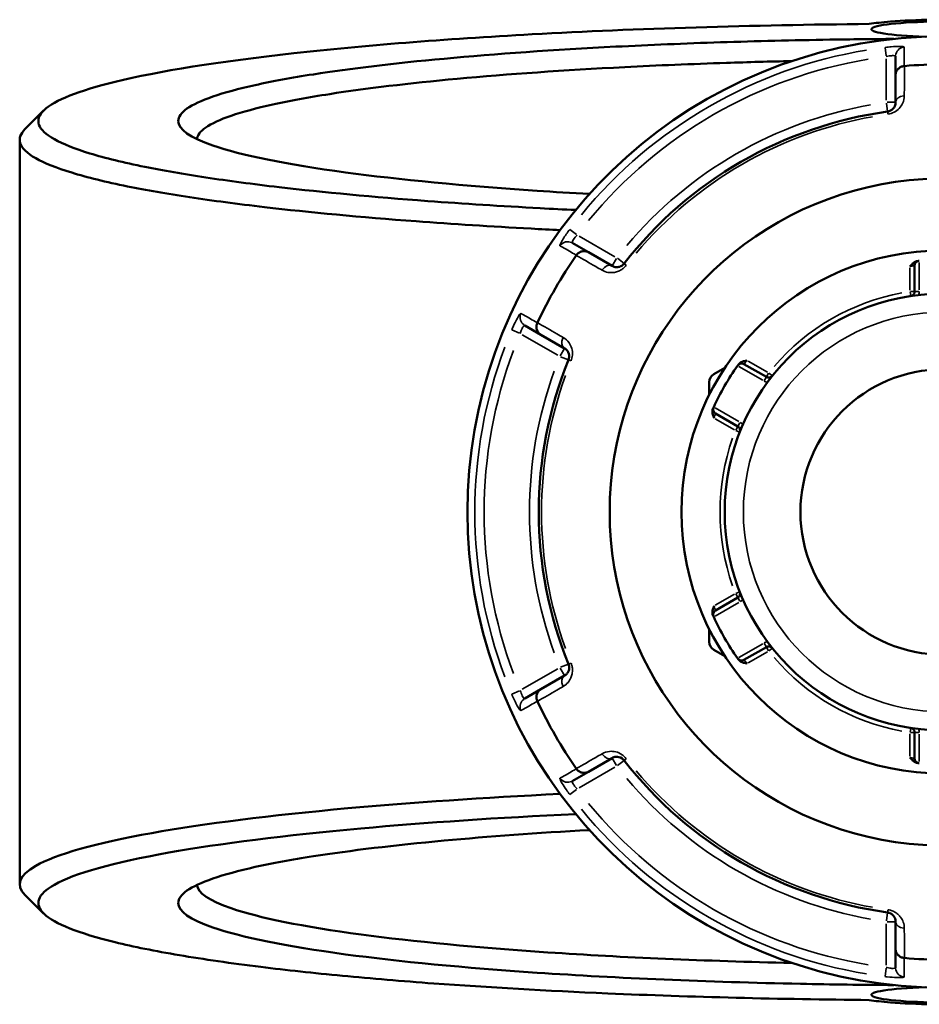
# Model space of a CAD drawing. Header units: millimetres. Extents: x 0 to 904, y 0 to 949.
# Tile 6 of 10: x 316 to 412, y 704 to 810. Entities that reach past the tile are written whole.
import ezdxf

# ---------------------------------------------------------------- set-up
doc = ezdxf.new("R2010")
doc.units = ezdxf.units.MM
doc.layers.add('Visible (ANSI)', color=7, linetype='Continuous', lineweight=50)
doc.layers.add('Visible Narrow (ANSI)', color=7, linetype='Continuous', lineweight=35)

msp = doc.modelspace()

# ---------------------------------------------------------------- linework, layer by layer
at = {"layer": 'Visible (ANSI)'}
for p, q in [((409.481, 805.798), (409.481, 803.792)), ((409.481, 803.792), (409.481, 800.865)), ((315.581, 796.845), (315.581, 717.027)), ((376.553, 784.781), (374.816, 785.784)), ((379.088, 783.317), (376.553, 784.781)), ((411.521, 783.363), (411.521, 780.59)), ((369.716, 776.951), (371.453, 775.947)), ((371.453, 775.947), (373.988, 774.484)), ((395.627, 771.413), (393.226, 772.8)), ((391.171, 772.389), (389.994, 771.709)), ((389.494, 770.843), (389.494, 769.484)), ((390.166, 767.499), (392.567, 766.113)), ((392.567, 747.76), (390.166, 746.373)), ((389.494, 744.389), (389.494, 743.03)), ((393.226, 741.073), (395.627, 742.46)), ((389.994, 742.164), (391.171, 741.484)), ((373.988, 739.389), (371.453, 737.925)), ((371.453, 737.925), (369.716, 736.922)), ((411.521, 733.283), (411.521, 730.51)), ((376.553, 729.092), (379.088, 730.555)), ((374.816, 728.089), (376.553, 729.092)), ((409.481, 713.008), (409.481, 710.081)), ((409.481, 710.081), (409.481, 708.074))]:
    msp.add_line(p, q, dxfattribs=at)
for radius in [28.05, 23.42, 15.3]:
    msp.add_circle((414.581, 756.936), radius, dxfattribs=at)
for centre, radius, start, end in [((414.581, 756.936), 51, 25.03519, 334.96481), ((414.581, 756.936), 47.999, 85.02648, 94.97352), ((414.581, 756.936), 43.35, 97.90565, 142.09435), ((414.581, 756.936), 35.749, 30.76616, 329.23384), ((414.581, 756.936), 47.999, 145.02648, 154.97352), ((412.021, 783.363), 0.5, 95.53316, 180), ((411.021, 780.59), 0.5, 278.5591, 0), ((414.581, 756.936), 43.35, 157.90565, 202.09435), ((392.976, 772.367), 0.5, 60, 144.46684), ((414.581, 756.936), 27.05, 144.56943, 155.43057), ((390.494, 770.843), 1, 120, 180), ((395.877, 771.846), 0.5, 240, 321.4409), ((390.416, 767.932), 0.5, 155.53316, 240), ((392.317, 765.68), 0.5, 338.5591, 60), ((392.317, 748.193), 0.5, 300, 21.4409), ((390.416, 745.94), 0.5, 120, 204.46684), ((414.581, 756.936), 27.05, 204.56943, 215.43057), ((390.494, 743.03), 1, 180, 240), ((395.877, 742.027), 0.5, 38.5591, 120), ((392.976, 741.506), 0.5, 215.53316, 300), ((414.581, 756.936), 47.999, 205.02648, 214.97352), ((411.021, 733.283), 0.5, 0, 81.4409), ((414.581, 756.936), 43.35, 217.90565, 262.09435), ((412.021, 730.51), 0.5, 180, 264.46684), ((414.581, 756.936), 47.999, 265.02648, 274.97352)]:
    msp.add_arc(centre, radius, start, end, dxfattribs=at)
for centre, major_axis in [((414.581, 808.701), (-7.68, 0)), ((414.581, 705.172), (7.68, 0))]:
    msp.add_ellipse(centre, major_axis=major_axis, ratio=0.1076088, start_param=1.8222141, end_param=7.6025639, dxfattribs=at)
for points, knots in [([(375.18, 789.318), (373.904, 789.379), (372.639, 789.443), (367.201, 789.734), (363.164, 789.991), (353.528, 790.71), (348.175, 791.21), (340.573, 792.094), (337.952, 792.441), (333.145, 793.168), (330.958, 793.548), (326.709, 794.405), (324.738, 794.887), (321.49, 795.877), (320.214, 796.385), (318.386, 797.416), (317.834, 797.939), (317.467, 798.989), (317.651, 799.515), (318.202, 800.036), (319.304, 801.079), (321.88, 802.104), (330.446, 804.197), (336.968, 805.24), (352.38, 806.949), (361.052, 807.638), (381.751, 808.773), (394.099, 809.151), (406.655, 809.261)], [0.4183327, 0.4183327, 0.4183327, 0.4183327, 0.4615453, 0.4615453, 0.6062071, 0.6062071, 0.8241766, 0.8241766, 0.952394, 0.952394, 1.0806113, 1.0806113, 1.2314553, 1.2314553, 1.3822992, 1.3822992, 1.5331432, 1.5331432, 1.6839871, 1.6839871, 1.6839871, 1.985675, 1.985675, 2.3411623, 2.3411623, 2.6700963, 2.6700963, 3.05978, 3.05978, 3.05978, 3.05978]), ([(406.655, 809.261), (407.263, 809.361), (408.034, 809.449), (410.249, 809.627), (411.839, 809.695), (414.901, 809.733), (416.358, 809.716), (419.144, 809.611), (420.456, 809.519), (422.148, 809.325), (422.694, 809.239), (423.109, 809.147), (423.525, 809.055), (423.811, 808.956), (424.183, 808.692), (424.041, 808.524), (423.038, 808.21), (422.162, 808.065), (420.307, 807.88), (419.492, 807.821), (418.613, 807.777)], [-4.132247, -4.132247, -4.132247, -4.132247, -3.7820353, -3.7820353, -3.2580491, -3.2580491, -2.8051069, -2.8051069, -2.3233879, -2.3233879, -2.0223135, -2.0223135, -2.0223135, -1.7212392, -1.7212392, -1.2395202, -1.2395202, -0.7472553, -0.7472553, -0.4398674, -0.4398674, -0.4398674, -0.4398674]), ([(409.291, 807.661), (406.997, 807.645), (404.709, 807.619), (398.469, 807.518), (394.546, 807.423), (386.872, 807.172), (383.121, 807.016), (372.855, 806.493), (366.64, 806.058), (355.761, 805.05), (351.039, 804.484), (344.722, 803.498), (342.639, 803.114), (339.033, 802.316), (337.51, 801.902), (335.06, 801.055), (334.132, 800.621), (332.893, 799.744), (332.581, 799.301), (332.581, 798.857), (332.581, 797.97), (333.835, 797.083), (339.31, 795.189), (344.166, 794.205), (356.272, 792.575), (363.245, 791.906), (372.877, 791.257), (374.747, 791.142), (376.657, 791.035)], [0.0645476, 0.0645476, 0.0645476, 0.0645476, 0.1486496, 0.1486496, 0.2953675, 0.2953675, 0.4420853, 0.4420853, 0.7108603, 0.7108603, 0.9673324, 0.9673324, 1.1181984, 1.1181984, 1.2690644, 1.2690644, 1.4199304, 1.4199304, 1.5707963, 1.5707963, 1.5707963, 1.8725283, 1.8725283, 2.2450488, 2.2450488, 2.5820546, 2.5820546, 2.6608367, 2.6608367, 2.6608367, 2.6608367]), ([(334.584, 796.919), (334.617, 797.335), (334.931, 797.751), (336.137, 798.59), (337.052, 799.013), (339.461, 799.839), (340.955, 800.242), (344.487, 801.02), (346.525, 801.394), (352.7, 802.355), (357.309, 802.906), (367.917, 803.888), (373.973, 804.311), (383.968, 804.82), (387.62, 804.972), (393.659, 805.169), (395.996, 805.234), (398.355, 805.286)], [-1.564937, -1.564937, -1.564937, -1.564937, -1.4199304, -1.4199304, -1.2690644, -1.2690644, -1.1181984, -1.1181984, -0.9673324, -0.9673324, -0.7108603, -0.7108603, -0.4420853, -0.4420853, -0.2953675, -0.2953675, -0.204791, -0.204791, -0.204791, -0.204791]), ([(409.481, 803.792), (409.481, 803.793), (409.481, 803.795), (409.482, 803.915), (409.505, 804.033), (409.595, 804.253), (409.66, 804.355), (409.829, 804.532), (409.93, 804.605), (410.153, 804.71), (410.272, 804.742), (410.395, 804.753)], [-0.15371258, -0.15371258, -0.15371258, -0.15371258, -0.15323729, -0.15323729, -0.11409168, -0.11409168, -0.07545593, -0.07545593, -0.03695789, -0.03695789, 0, 0, 0, 0]), ([(409.481, 800.865), (409.481, 800.726), (409.453, 800.586), (409.309, 800.269), (409.163, 800.091), (408.844, 799.927), (408.733, 799.89), (408.619, 799.874)], [0, 0, 0, 0, 0.11734182, 0.11734182, 0.27620858, 0.27620858, 0.34541645, 0.34541645, 0.34541645, 0.34541645]), ([(316.15, 797.986), (315.646, 797.482), (315.477, 796.974), (315.82, 795.932), (316.373, 795.398), (318.219, 794.345), (319.511, 793.827), (322.809, 792.816), (324.813, 792.324), (329.137, 791.448), (331.365, 791.06), (336.264, 790.317), (338.937, 789.963), (346.694, 789.059), (352.158, 788.547), (362.002, 787.812), (366.127, 787.55), (371.431, 787.266), (372.463, 787.213), (373.503, 787.162)], [-1.675879, -1.675879, -1.675879, -1.675879, -1.5331432, -1.5331432, -1.3822992, -1.3822992, -1.2314553, -1.2314553, -1.0806113, -1.0806113, -0.952394, -0.952394, -0.8241766, -0.8241766, -0.6062071, -0.6062071, -0.4615453, -0.4615453, -0.4269664, -0.4269664, -0.4269664, -0.4269664]), ([(375.265, 784.47), (375.335, 784.571), (375.422, 784.658), (375.625, 784.799), (375.739, 784.85), (375.976, 784.908), (376.097, 784.913), (376.333, 784.881), (376.447, 784.842), (376.551, 784.782), (376.552, 784.782), (376.553, 784.781)], [-0.15359504, -0.15359504, -0.15359504, -0.15359504, -0.11655084, -0.11655084, -0.07796278, -0.07796278, -0.03923704, -0.03923704, 0, 0, 0.00047627, 0.00047627, 0.00047627, 0.00047627]), ([(380.377, 783.569), (380.351, 783.535), (380.322, 783.503), (380.243, 783.425), (380.19, 783.382), (380.062, 783.298), (379.985, 783.262), (379.838, 783.212), (379.768, 783.197), (379.597, 783.178), (379.498, 783.183), (379.291, 783.222), (379.184, 783.262), (379.088, 783.317)], [0, 0, 0, 0, 0.02585168, 0.02585168, 0.06721438, 0.06721438, 0.12288915, 0.12288915, 0.17445287, 0.17445287, 0.25141662, 0.25141662, 0.34541603, 0.34541603, 0.34541603, 0.34541603]), ([(411.021, 783.247), (411.022, 783.248), (411.023, 783.249), (411.105, 783.354), (411.188, 783.459), (411.361, 783.63), (411.46, 783.711), (411.669, 783.815), (411.757, 783.839), (411.837, 783.847)], [-0.000495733, -0.000495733, -0.000495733, -0.000495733, 0, 0, 0.039349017, 0.039349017, 0.072108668, 0.072108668, 0.097497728, 0.097497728, 0.097497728, 0.097497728]), ([(411.973, 783.86), (411.973, 783.86), (411.967, 783.86), (411.934, 783.856), (411.897, 783.853), (411.843, 783.847), (411.84, 783.847), (411.837, 783.847)], [0.631217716, 0.631217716, 0.631217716, 0.631217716, 0.650599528, 0.650599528, 0.681610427, 0.681610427, 0.683597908, 0.683597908, 0.683597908, 0.683597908]), ([(371.453, 775.947), (371.452, 775.948), (371.451, 775.949), (371.347, 776.009), (371.257, 776.088), (371.11, 776.276), (371.055, 776.384), (370.986, 776.618), (370.973, 776.742), (370.994, 776.988), (371.026, 777.107), (371.078, 777.219)], [-0.15371258, -0.15371258, -0.15371258, -0.15371258, -0.15323743, -0.15323743, -0.11409174, -0.11409174, -0.0754562, -0.0754562, -0.03695796, -0.03695796, 0, 0, 0, 0]), ([(373.988, 774.484), (374.108, 774.415), (374.216, 774.32), (374.422, 774.032), (374.504, 773.807), (374.479, 773.447), (374.455, 773.341), (374.415, 773.242)], [0, 0, 0, 0, 0.11734182, 0.11734182, 0.28109054, 0.28109054, 0.34541684, 0.34541684, 0.34541684, 0.34541684]), ([(392.649, 772.769), (392.696, 772.834), (392.76, 772.898), (392.955, 773.027), (393.074, 773.072), (393.309, 773.136), (393.441, 773.156), (393.573, 773.174), (393.574, 773.174), (393.576, 773.175)], [0, 0, 0, 0, 0.024182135, 0.024182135, 0.055384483, 0.055384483, 0.092862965, 0.092862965, 0.093335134, 0.093335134, 0.093335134, 0.093335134]), ([(392.649, 772.769), (392.626, 772.737), (392.607, 772.711), (392.577, 772.669), (392.569, 772.657), (392.569, 772.657)], [0.26075738, 0.26075738, 0.26075738, 0.26075738, 0.283829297, 0.283829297, 0.313137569, 0.313137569, 0.313137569, 0.313137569]), ([(390.016, 767.008), (390.015, 767.01), (390.015, 767.011), (389.965, 767.134), (389.916, 767.259), (389.854, 767.494), (389.833, 767.62), (389.848, 767.854), (389.871, 767.941), (389.904, 768.015)], [-0.000495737, -0.000495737, -0.000495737, -0.000495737, 0, 0, 0.039348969, 0.039348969, 0.07210856, 0.07210856, 0.097497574, 0.097497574, 0.097497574, 0.097497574]), ([(389.961, 768.14), (389.961, 768.14), (389.958, 768.134), (389.944, 768.104), (389.929, 768.07), (389.907, 768.021), (389.905, 768.018), (389.904, 768.015)], [1.262435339, 1.262435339, 1.262435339, 1.262435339, 1.281821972, 1.281821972, 1.312840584, 1.312840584, 1.314815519, 1.314815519, 1.314815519, 1.314815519]), ([(389.904, 745.858), (389.871, 745.932), (389.848, 746.019), (389.833, 746.252), (389.854, 746.378), (389.916, 746.614), (389.965, 746.738), (390.015, 746.861), (390.015, 746.863), (390.016, 746.864)], [0, 0, 0, 0, 0.024182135, 0.024182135, 0.055384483, 0.055384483, 0.092862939, 0.092862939, 0.093335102, 0.093335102, 0.093335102, 0.093335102]), ([(389.904, 745.858), (389.905, 745.855), (389.907, 745.852), (389.929, 745.803), (389.944, 745.769), (389.958, 745.739), (389.961, 745.733), (389.961, 745.733)], [-0.05238018, -0.05238018, -0.05238018, -0.05238018, -0.050404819, -0.050404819, -0.019386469, -0.019386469, 0, 0, 0, 0]), ([(392.569, 741.216), (392.569, 741.216), (392.572, 741.21), (392.592, 741.183), (392.613, 741.154), (392.645, 741.11), (392.647, 741.107), (392.649, 741.104)], [0.631217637, 0.631217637, 0.631217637, 0.631217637, 0.650604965, 0.650604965, 0.681624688, 0.681624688, 0.683597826, 0.683597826, 0.683597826, 0.683597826]), ([(374.415, 740.631), (374.431, 740.591), (374.445, 740.55), (374.473, 740.443), (374.483, 740.376), (374.492, 740.223), (374.485, 740.138), (374.454, 739.986), (374.432, 739.918), (374.363, 739.76), (374.31, 739.677), (374.172, 739.516), (374.085, 739.444), (373.988, 739.389)], [0, 0, 0, 0, 0.02585168, 0.02585168, 0.06721438, 0.06721438, 0.12292214, 0.12292214, 0.17440412, 0.17440412, 0.25131567, 0.25131567, 0.345416, 0.345416, 0.345416, 0.345416]), ([(393.576, 740.698), (393.574, 740.698), (393.573, 740.699), (393.441, 740.717), (393.309, 740.736), (393.074, 740.801), (392.955, 740.845), (392.76, 740.975), (392.696, 741.039), (392.649, 741.104)], [-0.000495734, -0.000495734, -0.000495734, -0.000495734, 0, 0, 0.039349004, 0.039349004, 0.072108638, 0.072108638, 0.097497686, 0.097497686, 0.097497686, 0.097497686]), ([(371.078, 736.654), (371.026, 736.766), (370.994, 736.885), (370.973, 737.13), (370.986, 737.255), (371.055, 737.489), (371.11, 737.596), (371.257, 737.784), (371.347, 737.863), (371.451, 737.924), (371.452, 737.925), (371.453, 737.925)], [-0.15359506, -0.15359506, -0.15359506, -0.15359506, -0.11655085, -0.11655085, -0.07796276, -0.07796276, -0.03923705, -0.03923705, 0, 0, 0.00047625, 0.00047625, 0.00047625, 0.00047625]), ([(379.088, 730.555), (379.208, 730.625), (379.344, 730.67), (379.699, 730.705), (379.937, 730.663), (380.236, 730.458), (380.313, 730.386), (380.377, 730.304)], [0, 0, 0, 0, 0.11734182, 0.11734182, 0.28278882, 0.28278882, 0.34541683, 0.34541683, 0.34541683, 0.34541683]), ([(411.837, 730.026), (411.757, 730.034), (411.669, 730.058), (411.46, 730.161), (411.361, 730.243), (411.188, 730.414), (411.105, 730.519), (411.023, 730.623), (411.022, 730.625), (411.021, 730.626)], [0, 0, 0, 0, 0.024182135, 0.024182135, 0.055384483, 0.055384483, 0.09286298, 0.09286298, 0.093335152, 0.093335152, 0.093335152, 0.093335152]), ([(411.837, 730.026), (411.876, 730.022), (411.907, 730.019), (411.959, 730.014), (411.973, 730.012), (411.973, 730.012)], [0.182621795, 0.182621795, 0.182621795, 0.182621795, 0.205693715, 0.205693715, 0.235001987, 0.235001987, 0.235001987, 0.235001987]), ([(376.553, 729.092), (376.552, 729.091), (376.551, 729.09), (376.447, 729.031), (376.333, 728.992), (376.097, 728.959), (375.976, 728.965), (375.739, 729.022), (375.625, 729.073), (375.422, 729.214), (375.335, 729.301), (375.265, 729.402)], [-0.15371258, -0.15371258, -0.15371258, -0.15371258, -0.15323742, -0.15323742, -0.11409173, -0.11409173, -0.07545617, -0.07545617, -0.03695795, -0.03695795, 0, 0, 0, 0]), ([(373.505, 726.71), (365.315, 726.309), (357.634, 725.788), (342.468, 724.413), (335.343, 723.515), (323.708, 721.437), (319.468, 720.24), (315.5, 717.976), (315.114, 716.924), (316.15, 715.887)], [0.4269664, 0.4269664, 0.4269664, 0.4269664, 0.6992602, 0.6992602, 1.0272087, 1.0272087, 1.3822992, 1.3822992, 1.675879, 1.675879, 1.675879, 1.675879]), ([(406.655, 704.611), (401.854, 704.654), (397.082, 704.735), (387.703, 704.972), (383.096, 705.128), (372.077, 705.601), (365.818, 705.96), (356.565, 706.638), (353.289, 706.912), (347.088, 707.505), (344.164, 707.822), (338.237, 708.555), (335.311, 708.976), (330.082, 709.863), (327.778, 710.327), (323.846, 711.288), (322.217, 711.784), (319.671, 712.798), (318.753, 713.315), (318.202, 713.837), (317.1, 714.88), (317.472, 715.941), (321.452, 718.186), (325.627, 719.358), (337.051, 721.392), (344.036, 722.271), (359.103, 723.635), (366.884, 724.157), (375.182, 724.555)], [-3.05978, -3.05978, -3.05978, -3.05978, -2.9107735, -2.9107735, -2.7617671, -2.7617671, -2.5437976, -2.5437976, -2.4155802, -2.4155802, -2.2873629, -2.2873629, -2.1365189, -2.1365189, -1.985675, -1.985675, -1.8348311, -1.8348311, -1.6839871, -1.6839871, -1.6839871, -1.3822992, -1.3822992, -1.0272087, -1.0272087, -0.6992602, -0.6992602, -0.4183327, -0.4183327, -0.4183327, -0.4183327]), ([(376.657, 722.838), (371.08, 722.525), (365.839, 722.143), (355.761, 721.209), (351.039, 720.643), (344.722, 719.657), (342.639, 719.272), (339.033, 718.475), (337.51, 718.061), (335.06, 717.214), (334.132, 716.78), (332.893, 715.903), (332.581, 715.459), (332.581, 715.016), (332.581, 714.129), (333.835, 713.241), (339.31, 711.348), (344.166, 710.364), (356.272, 708.734), (363.245, 708.065), (379.671, 706.958), (389.304, 706.552), (402.598, 706.28), (405.938, 706.235), (409.292, 706.211)], [-2.6608367, -2.6608367, -2.6608367, -2.6608367, -2.4307324, -2.4307324, -2.1742602, -2.1742602, -2.0233943, -2.0233943, -1.8725283, -1.8725283, -1.7216623, -1.7216623, -1.5707963, -1.5707963, -1.5707963, -1.2690644, -1.2690644, -0.8965439, -0.8965439, -0.5595381, -0.5595381, -0.1874704, -0.1874704, -0.0645476, -0.0645476, -0.0645476, -0.0645476]), ([(398.355, 708.586), (389.117, 708.793), (380.221, 709.178), (364.609, 710.229), (357.808, 710.88), (345.985, 712.468), (341.231, 713.427), (335.895, 715.257), (334.652, 716.105), (334.584, 716.954)], [0.204791, 0.204791, 0.204791, 0.204791, 0.5595381, 0.5595381, 0.8965439, 0.8965439, 1.2690644, 1.2690644, 1.564937, 1.564937, 1.564937, 1.564937]), ([(408.619, 713.998), (408.662, 713.992), (408.704, 713.984), (408.811, 713.954), (408.874, 713.93), (409.011, 713.861), (409.081, 713.812), (409.197, 713.71), (409.245, 713.657), (409.347, 713.519), (409.392, 713.432), (409.463, 713.232), (409.481, 713.12), (409.481, 713.008)], [0, 0, 0, 0, 0.02585168, 0.02585168, 0.06721438, 0.06721438, 0.12305037, 0.12305037, 0.17415567, 0.17415567, 0.25081718, 0.25081718, 0.34541583, 0.34541583, 0.34541583, 0.34541583]), ([(410.395, 709.12), (410.272, 709.13), (410.153, 709.162), (409.93, 709.267), (409.829, 709.341), (409.66, 709.517), (409.595, 709.619), (409.505, 709.84), (409.482, 709.958), (409.481, 710.078), (409.481, 710.079), (409.481, 710.081)], [-0.15359492, -0.15359492, -0.15359492, -0.15359492, -0.11655078, -0.11655078, -0.07796289, -0.07796289, -0.03923697, -0.03923697, 0, 0, 0.0004764, 0.0004764, 0.0004764, 0.0004764]), ([(418.613, 706.096), (419.492, 706.051), (420.307, 705.992), (422.162, 705.808), (423.038, 705.663), (424.041, 705.349), (424.183, 705.181), (423.811, 704.917), (423.525, 704.818), (423.109, 704.726), (422.694, 704.633), (422.148, 704.548), (420.456, 704.353), (419.144, 704.262), (416.358, 704.157), (414.901, 704.139), (411.839, 704.178), (410.249, 704.246), (408.034, 704.424), (407.263, 704.512), (406.655, 704.611)], [0.4398674, 0.4398674, 0.4398674, 0.4398674, 0.7472553, 0.7472553, 1.2395202, 1.2395202, 1.7212392, 1.7212392, 2.0223135, 2.0223135, 2.0223135, 2.3233879, 2.3233879, 2.8051069, 2.8051069, 3.2580491, 3.2580491, 3.7820353, 3.7820353, 4.132247, 4.132247, 4.132247, 4.132247])]:
    msp.add_open_spline(points, degree=3, knots=knots, dxfattribs=at)
for points in [[(410.42, 804.755), (410.412, 804.754), (410.403, 804.753), (410.395, 804.753)], [(316.15, 797.986), (316.813, 798.648), (317.476, 799.311), (318.138, 799.974)], [(375.265, 784.47), (375.26, 784.463), (375.255, 784.456), (375.25, 784.449)], [(412.021, 783.865), (412.006, 783.863), (411.989, 783.862), (411.973, 783.86)], [(371.089, 777.242), (371.085, 777.234), (371.082, 777.226), (371.078, 777.219)], [(392.569, 772.657), (392.559, 772.644), (392.55, 772.631), (392.541, 772.618)], [(389.981, 768.184), (389.974, 768.169), (389.967, 768.154), (389.961, 768.14)], [(389.961, 745.733), (389.967, 745.718), (389.974, 745.704), (389.981, 745.689)], [(392.541, 741.255), (392.55, 741.242), (392.559, 741.229), (392.569, 741.216)], [(371.078, 736.654), (371.082, 736.646), (371.085, 736.639), (371.089, 736.631)], [(411.973, 730.012), (411.989, 730.011), (412.006, 730.009), (412.021, 730.008)], [(375.25, 729.423), (375.255, 729.416), (375.26, 729.409), (375.265, 729.402)], [(318.138, 713.899), (317.476, 714.562), (316.813, 715.224), (316.15, 715.887)], [(410.395, 709.12), (410.403, 709.119), (410.412, 709.119), (410.42, 709.118)]]:
    msp.add_open_spline(points, degree=3, dxfattribs=at)
at = {"layer": 'Visible Narrow (ANSI)'}
for p, q in [((408.359, 806.745), (408.472, 805.839)), ((408.481, 805.521), (408.481, 801.11)), ((408.492, 800.787), (408.619, 799.877)), ((409.478, 800.865), (408.56, 800.865)), ((408.619, 799.874), (408.656, 799.611)), ((375.285, 786.678), (374.557, 787.229)), ((379.376, 784.306), (375.556, 786.511)), ((379.549, 784.115), (379.09, 783.32)), ((380.375, 783.571), (379.65, 784.135)), ((380.587, 783.406), (380.378, 783.569)), ((412.021, 780.754), (412.021, 783.701)), ((411.021, 783.114), (411.021, 780.723)), ((411.027, 780.551), (411.096, 780.097)), ((411.52, 780.59), (411.061, 780.59)), ((411.982, 780.59), (411.523, 780.59)), ((368.335, 776.452), (369.176, 776.097)), ((369.456, 775.946), (373.276, 773.74)), ((373.987, 774.481), (373.527, 773.686)), ((373.561, 773.588), (374.412, 773.243)), ((374.416, 773.241), (374.661, 773.142)), ((395.762, 771.913), (393.691, 773.108)), ((392.682, 772.536), (395.235, 771.062)), ((395.857, 771.812), (395.628, 771.415)), ((396.267, 771.536), (395.908, 771.822)), ((395.626, 771.412), (395.396, 771.014)), ((392.675, 766.628), (390.122, 768.102)), ((390.131, 766.942), (392.202, 765.747)), ((392.797, 766.512), (392.568, 766.114)), ((392.566, 766.112), (392.336, 765.714)), ((392.353, 765.666), (392.781, 765.498)), ((392.202, 748.126), (390.131, 746.931)), ((392.336, 748.159), (392.566, 747.761)), ((392.781, 748.375), (392.353, 748.207)), ((392.568, 747.758), (392.797, 747.361)), ((390.122, 745.771), (392.675, 747.245)), ((395.235, 742.811), (392.682, 741.337)), ((395.396, 742.859), (395.626, 742.461)), ((395.628, 742.458), (395.857, 742.06)), ((395.908, 742.051), (396.267, 742.337)), ((393.691, 740.765), (395.762, 741.96)), ((373.276, 740.132), (369.456, 737.927)), ((373.527, 740.187), (373.987, 739.392)), ((374.412, 740.63), (373.561, 740.284)), ((374.661, 740.731), (374.416, 740.631)), ((369.176, 737.776), (368.335, 737.421)), ((411.096, 733.776), (411.027, 733.322)), ((411.021, 733.15), (411.021, 730.759)), ((411.061, 733.283), (411.52, 733.283)), ((411.523, 733.283), (411.982, 733.283)), ((412.021, 730.172), (412.021, 733.119)), ((375.556, 727.361), (379.376, 729.567)), ((379.09, 730.553), (379.549, 729.757)), ((379.65, 729.738), (380.375, 730.302)), ((380.378, 730.304), (380.587, 730.467)), ((374.557, 726.643), (375.285, 727.194)), ((408.619, 713.995), (408.492, 713.086)), ((408.656, 714.262), (408.619, 713.999)), ((408.481, 712.763), (408.481, 708.352)), ((408.56, 713.008), (409.478, 713.008)), ((408.472, 708.034), (408.359, 707.128))]:
    msp.add_line(p, q, dxfattribs=at)
msp.add_circle((414.581, 756.936), 21.42, dxfattribs=at)
for centre, radius, start, end in [((414.581, 756.936), 50.205, 99.40871, 140.59129), ((414.581, 756.936), 49.209, 99.40871, 140.59129), ((414.581, 756.936), 44.35, 100.11509, 139.88491), ((414.581, 756.936), 43.057, 100.11509, 139.88491), ((414.581, 756.936), 23.92, 100.70319, 139.29681), ((411.021, 780.59), 1, 338.64054, 358.87582), ((414.581, 756.936), 50.205, 159.40871, 200.59129), ((414.581, 756.936), 49.209, 159.40871, 200.59129), ((414.581, 756.936), 44.35, 160.11509, 199.88491), ((414.581, 756.936), 43.057, 160.11509, 199.88491), ((395.877, 771.846), 1, 241.12418, 261.35946), ((392.317, 765.68), 1, 38.64054, 58.87582), ((414.581, 756.936), 23.92, 160.70319, 199.29681), ((392.317, 748.193), 1, 301.12418, 321.35946), ((395.877, 742.027), 1, 98.64054, 118.87582), ((414.581, 756.936), 23.92, 220.70319, 259.29681), ((411.021, 733.283), 1, 1.12418, 21.35946), ((414.581, 756.936), 43.057, 220.11509, 259.88491), ((414.581, 756.936), 44.35, 220.11509, 259.88491), ((414.581, 756.936), 49.209, 219.40871, 260.59129), ((414.581, 756.936), 50.205, 219.40871, 260.59129)]:
    msp.add_arc(centre, radius, start, end, dxfattribs=at)
for centre, major_axis, ratio, start_param, end_param in [((410.481, 805.798), (-1, 0), 0.9961681, 4.8701533, 6.2088152), ((410.481, 800.865), (-1, 0), 0.7055719, 4.8533994, 6.2079334), ((374.316, 784.918), (0.5, 0.866), 0.9961681, 0.0743701, 1.413032), ((378.588, 782.451), (0.5, 0.866), 0.7055719, 0.0752519, 1.4297859), ((370.216, 777.817), (-0.5, -0.866), 0.9961681, 4.8701533, 6.2088152), ((374.488, 775.35), (-0.5, -0.866), 0.7055719, 4.8533994, 6.2079334), ((374.488, 738.523), (-0.5, 0.866), 0.7055719, 0.0752519, 1.4297859), ((370.216, 736.056), (-0.5, 0.866), 0.9961681, 0.0743701, 1.413032), ((378.588, 731.421), (0.5, -0.866), 0.7055719, 4.8533994, 6.2079334), ((374.316, 728.955), (0.5, -0.866), 0.9961681, 4.8701533, 6.2088152), ((410.481, 713.008), (-1, 0), 0.7055719, 0.0752519, 1.4297859), ((410.481, 708.074), (-1, 0), 0.9961681, 0.0743701, 1.413032)]:
    msp.add_ellipse(centre, major_axis=major_axis, ratio=ratio, start_param=start_param, end_param=end_param, dxfattribs=at)
for points, knots in [([(410.398, 806.791), (410.398, 806.833), (410.222, 806.86), (409.672, 806.864), (409.362, 806.851), (408.808, 806.805), (408.582, 806.782), (408.358, 806.754)], [-0.31481287, -0.31481287, -0.31481287, -0.31481287, -0.1729885, -0.1729885, -0.06653404, -0.06653404, 0, 0, 0, 0]), ([(410.395, 804.753), (410.395, 804.846), (410.395, 804.939), (410.396, 805.291), (410.396, 805.549), (410.396, 805.808), (410.397, 806.108), (410.398, 806.407), (410.398, 806.735), (410.398, 806.763), (410.398, 806.791)], [-3.5347812, -3.5347812, -3.5347812, -3.5347812, -3.215225, -3.215225, -2.3285299, -2.3285299, -2.3285299, -1.3008619, -1.3008619, -1.2046153, -1.2046153, -1.2046153, -1.2046153]), ([(408.481, 805.766), (408.591, 805.793), (408.702, 805.816), (408.974, 805.86), (409.126, 805.872), (409.395, 805.867), (409.481, 805.84), (409.481, 805.798)], [0, 0, 0, 0, 0.06653404, 0.06653404, 0.1729885, 0.1729885, 0.31481287, 0.31481287, 0.31481287, 0.31481287]), ([(410.416, 801.569), (410.416, 801.83), (410.417, 802.091), (410.417, 802.352), (410.418, 803.153), (410.419, 803.954), (410.42, 804.755)], [-0.97913562, -0.97913562, -0.97913562, -0.97913562, -0.86869802, -0.86869802, -0.86869802, -0.52954924, -0.52954924, -0.52954924, -0.52954924]), ([(408.659, 799.584), (408.892, 799.616), (409.117, 799.69), (409.766, 800.021), (410.064, 800.377), (410.357, 801.011), (410.415, 801.292), (410.416, 801.569)], [-0.34541645, -0.34541645, -0.34541645, -0.34541645, -0.27620858, -0.27620858, -0.11734182, -0.11734182, 0, 0, 0, 0]), ([(374.55, 787.235), (374.287, 786.887), (374.039, 786.529), (373.732, 786.04), (373.638, 785.874), (373.528, 785.653), (373.499, 785.581), (373.485, 785.509), (373.488, 785.492), (373.498, 785.487)], [-0.31481094, -0.31481094, -0.31481094, -0.31481094, -0.18655676, -0.18655676, -0.10364264, -0.10364264, -0.03986256, -0.03986256, 0, 0, 0, 0]), ([(374.816, 785.784), (374.806, 785.79), (374.8, 785.801), (374.796, 785.842), (374.805, 785.881), (374.852, 785.993), (374.897, 786.075), (375.056, 786.309), (375.192, 786.477), (375.344, 786.634)], [0, 0, 0, 0, 0.03986256, 0.03986256, 0.10364264, 0.10364264, 0.18655676, 0.18655676, 0.31481094, 0.31481094, 0.31481094, 0.31481094]), ([(373.498, 785.487), (373.522, 785.473), (373.546, 785.459), (373.83, 785.295), (374.09, 785.146), (374.35, 784.996), (374.574, 784.868), (374.798, 784.739), (375.103, 784.563), (375.184, 784.517), (375.265, 784.47)], [-2.8973048, -2.8973048, -2.8973048, -2.8973048, -2.8010583, -2.8010583, -1.7733903, -1.7733903, -1.7733903, -0.8866951, -0.8866951, -0.5671389, -0.5671389, -0.5671389, -0.5671389]), ([(375.25, 784.449), (375.944, 784.05), (376.638, 783.65), (377.333, 783.251), (377.559, 783.121), (377.785, 782.99), (378.011, 782.86)], [-1.97914638, -1.97914638, -1.97914638, -1.97914638, -1.64003211, -1.64003211, -1.64003211, -1.52956, -1.52956, -1.52956, -1.52956]), ([(378.011, 782.86), (378.204, 782.749), (378.417, 782.67), (378.833, 782.595), (379.032, 782.587), (379.377, 782.628), (379.519, 782.659), (379.815, 782.762), (379.97, 782.837), (380.229, 783.009), (380.336, 783.095), (380.496, 783.254), (380.555, 783.32), (380.608, 783.389)], [-0.34541603, -0.34541603, -0.34541603, -0.34541603, -0.25141662, -0.25141662, -0.17445287, -0.17445287, -0.12288915, -0.12288915, -0.06721438, -0.06721438, -0.02585168, -0.02585168, 0, 0, 0, 0]), ([(411.021, 783.247), (411.045, 783.253), (411.069, 783.259), (411.179, 783.288), (411.261, 783.307), (411.383, 783.334), (411.427, 783.344), (411.484, 783.355), (411.502, 783.359), (411.518, 783.362), (411.521, 783.363), (411.521, 783.363)], [-0.788848, -0.788848, -0.788848, -0.788848, -0.77433301, -0.77433301, -0.7219246, -0.7219246, -0.68161043, -0.68161043, -0.65059953, -0.65059953, -0.63121772, -0.63121772, -0.63121772, -0.63121772]), ([(369.314, 778.241), (369.292, 778.254), (369.243, 778.208), (369.085, 777.988), (368.97, 777.794), (368.74, 777.359), (368.632, 777.139), (368.457, 776.76), (368.391, 776.608), (368.326, 776.456)], [-0.31481397, -0.31481397, -0.31481397, -0.31481397, -0.2278058, -0.2278058, -0.12655878, -0.12655878, -0.04867645, -0.04867645, 0, 0, 0, 0]), ([(371.078, 777.219), (370.997, 777.265), (370.917, 777.312), (370.612, 777.488), (370.389, 777.618), (370.165, 777.748), (369.906, 777.898), (369.646, 778.048), (369.363, 778.213), (369.339, 778.227), (369.314, 778.241)], [-3.5347812, -3.5347812, -3.5347812, -3.5347812, -3.2152251, -3.2152251, -2.32853, -2.32853, -2.32853, -1.300862, -1.300862, -1.2046153, -1.2046153, -1.2046153, -1.2046153]), ([(373.846, 775.645), (373.62, 775.776), (373.394, 775.907), (373.168, 776.037), (372.475, 776.439), (371.782, 776.84), (371.089, 777.242)], [-2.9717419, -2.9717419, -2.9717419, -2.9717419, -2.86130766, -2.86130766, -2.86130766, -2.52215552, -2.52215552, -2.52215552, -2.52215552]), ([(369.244, 776.068), (369.267, 776.148), (369.292, 776.227), (369.361, 776.422), (369.407, 776.534), (369.513, 776.751), (369.571, 776.845), (369.66, 776.946), (369.694, 776.963), (369.716, 776.951)], [0, 0, 0, 0, 0.04867645, 0.04867645, 0.12655878, 0.12655878, 0.2278058, 0.2278058, 0.31481397, 0.31481397, 0.31481397, 0.31481397]), ([(374.686, 773.132), (374.768, 773.334), (374.817, 773.548), (374.871, 774.28), (374.709, 774.734), (374.3, 775.316), (374.086, 775.506), (373.846, 775.645)], [-0.34541684, -0.34541684, -0.34541684, -0.34541684, -0.28109054, -0.28109054, -0.11734182, -0.11734182, 0, 0, 0, 0]), ([(393.226, 772.8), (393.226, 772.8), (393.23, 772.805), (393.255, 772.833), (393.282, 772.864), (393.367, 772.958), (393.432, 773.028), (393.527, 773.125), (393.551, 773.15), (393.576, 773.175)], [-0.31313757, -0.31313757, -0.31313757, -0.31313757, -0.2838293, -0.2838293, -0.23693606, -0.23693606, -0.17597486, -0.17597486, -0.15550734, -0.15550734, -0.15550734, -0.15550734]), ([(390.016, 767.008), (390.022, 767.032), (390.029, 767.056), (390.059, 767.165), (390.083, 767.247), (390.121, 767.365), (390.135, 767.408), (390.153, 767.464), (390.159, 767.481), (390.165, 767.496), (390.166, 767.499), (390.166, 767.499)], [-1.42006557, -1.42006557, -1.42006557, -1.42006557, -1.40558624, -1.40558624, -1.35316478, -1.35316478, -1.31284058, -1.31284058, -1.28182197, -1.28182197, -1.26243534, -1.26243534, -1.26243534, -1.26243534]), ([(390.166, 746.373), (390.166, 746.373), (390.165, 746.376), (390.159, 746.392), (390.153, 746.409), (390.135, 746.465), (390.121, 746.508), (390.083, 746.626), (390.059, 746.707), (390.029, 746.816), (390.022, 746.84), (390.016, 746.864)], [0, 0, 0, 0, 0.01938647, 0.01938647, 0.05040482, 0.05040482, 0.09072867, 0.09072867, 0.14314969, 0.14314969, 0.15763024, 0.15763024, 0.15763024, 0.15763024]), ([(373.846, 738.228), (374.038, 738.339), (374.213, 738.484), (374.487, 738.807), (374.593, 738.975), (374.73, 739.294), (374.773, 739.433), (374.832, 739.741), (374.845, 739.912), (374.826, 740.223), (374.805, 740.358), (374.747, 740.577), (374.719, 740.66), (374.686, 740.741)], [-0.345416, -0.345416, -0.345416, -0.345416, -0.25131567, -0.25131567, -0.17440412, -0.17440412, -0.12292214, -0.12292214, -0.06721438, -0.06721438, -0.02585168, -0.02585168, 0, 0, 0, 0]), ([(393.576, 740.698), (393.559, 740.716), (393.541, 740.733), (393.462, 740.814), (393.404, 740.875), (393.319, 740.967), (393.289, 741.001), (393.251, 741.045), (393.239, 741.058), (393.228, 741.071), (393.226, 741.073), (393.226, 741.073)], [-0.78884786, -0.78884786, -0.78884786, -0.78884786, -0.77437366, -0.77437366, -0.72195033, -0.72195033, -0.68162469, -0.68162469, -0.65060496, -0.65060496, -0.63121764, -0.63121764, -0.63121764, -0.63121764]), ([(371.089, 736.631), (371.782, 737.032), (372.475, 737.434), (373.168, 737.835), (373.394, 737.966), (373.62, 738.097), (373.846, 738.228)], [-1.97914638, -1.97914638, -1.97914638, -1.97914638, -1.63999425, -1.63999425, -1.63999425, -1.52956, -1.52956, -1.52956, -1.52956]), ([(368.326, 737.417), (368.496, 737.015), (368.683, 736.62), (368.953, 736.111), (369.049, 735.947), (369.185, 735.741), (369.233, 735.68), (369.288, 735.632), (369.304, 735.626), (369.314, 735.632)], [-0.31481104, -0.31481104, -0.31481104, -0.31481104, -0.18638694, -0.18638694, -0.1035483, -0.1035483, -0.03982627, -0.03982627, 0, 0, 0, 0]), ([(369.716, 736.922), (369.706, 736.916), (369.693, 736.917), (369.656, 736.934), (369.627, 736.961), (369.553, 737.058), (369.505, 737.138), (369.381, 737.392), (369.304, 737.594), (369.244, 737.804)], [0, 0, 0, 0, 0.03982627, 0.03982627, 0.1035483, 0.1035483, 0.18638694, 0.18638694, 0.31481104, 0.31481104, 0.31481104, 0.31481104]), ([(369.314, 735.632), (369.339, 735.646), (369.363, 735.66), (369.646, 735.824), (369.906, 735.975), (370.165, 736.125), (370.389, 736.255), (370.612, 736.384), (370.917, 736.561), (370.997, 736.607), (371.078, 736.654)], [-2.8973048, -2.8973048, -2.8973048, -2.8973048, -2.8010582, -2.8010582, -1.7733902, -1.7733902, -1.7733902, -0.8866951, -0.8866951, -0.5671389, -0.5671389, -0.5671389, -0.5671389]), ([(378.011, 731.012), (377.785, 730.882), (377.559, 730.752), (377.333, 730.622), (376.639, 730.222), (375.944, 729.823), (375.25, 729.423)], [-2.74525, -2.74525, -2.74525, -2.74525, -2.63478434, -2.63478434, -2.63478434, -2.29566362, -2.29566362, -2.29566362, -2.29566362]), ([(380.608, 730.484), (380.478, 730.651), (380.321, 730.797), (379.717, 731.216), (379.236, 731.305), (378.524, 731.241), (378.252, 731.151), (378.011, 731.012)], [-0.34541683, -0.34541683, -0.34541683, -0.34541683, -0.28278882, -0.28278882, -0.11734182, -0.11734182, 0, 0, 0, 0]), ([(411.521, 730.51), (411.521, 730.51), (411.514, 730.511), (411.478, 730.519), (411.437, 730.527), (411.314, 730.553), (411.221, 730.574), (411.089, 730.608), (411.055, 730.617), (411.021, 730.626)], [-0.23500199, -0.23500199, -0.23500199, -0.23500199, -0.20569371, -0.20569371, -0.15880048, -0.15880048, -0.09783927, -0.09783927, -0.0773717, -0.0773717, -0.0773717, -0.0773717]), ([(375.265, 729.402), (375.184, 729.356), (375.103, 729.309), (374.798, 729.134), (374.574, 729.005), (374.35, 728.876), (374.09, 728.727), (373.83, 728.577), (373.546, 728.414), (373.522, 728.4), (373.498, 728.386)], [-3.5347812, -3.5347812, -3.5347812, -3.5347812, -3.2152251, -3.2152251, -2.32853, -2.32853, -2.32853, -1.300862, -1.300862, -1.2046153, -1.2046153, -1.2046153, -1.2046153]), ([(373.498, 728.386), (373.49, 728.381), (373.486, 728.37), (373.496, 728.277), (373.583, 728.092), (373.855, 727.63), (374.013, 727.387), (374.305, 726.968), (374.426, 726.802), (374.55, 726.638)], [-0.31481354, -0.31481354, -0.31481354, -0.31481354, -0.28284699, -0.28284699, -0.15713721, -0.15713721, -0.06043739, -0.06043739, 0, 0, 0, 0]), ([(375.344, 727.239), (375.272, 727.313), (375.204, 727.389), (375.043, 727.584), (374.96, 727.7), (374.824, 727.925), (374.79, 728.021), (374.802, 728.076), (374.808, 728.084), (374.816, 728.089)], [0, 0, 0, 0, 0.06043739, 0.06043739, 0.15713721, 0.15713721, 0.28284699, 0.28284699, 0.31481354, 0.31481354, 0.31481354, 0.31481354]), ([(410.416, 712.304), (410.415, 712.527), (410.377, 712.753), (410.233, 713.152), (410.141, 713.327), (409.933, 713.603), (409.836, 713.709), (409.599, 713.914), (409.457, 714.011), (409.178, 714.15), (409.05, 714.2), (408.832, 714.259), (408.746, 714.276), (408.659, 714.288)], [-0.34541583, -0.34541583, -0.34541583, -0.34541583, -0.25081718, -0.25081718, -0.17415567, -0.17415567, -0.12305037, -0.12305037, -0.06721438, -0.06721438, -0.02585168, -0.02585168, 0, 0, 0, 0]), ([(410.42, 709.118), (410.419, 709.919), (410.418, 710.72), (410.417, 711.521), (410.417, 711.782), (410.416, 712.043), (410.416, 712.304)], [-1.97914638, -1.97914638, -1.97914638, -1.97914638, -1.63999115, -1.63999115, -1.63999115, -1.52956, -1.52956, -1.52956, -1.52956]), ([(410.398, 707.082), (410.398, 707.11), (410.398, 707.138), (410.398, 707.465), (410.397, 707.765), (410.396, 708.065), (410.396, 708.323), (410.396, 708.582), (410.395, 708.934), (410.395, 709.027), (410.395, 709.12)], [-2.8973048, -2.8973048, -2.8973048, -2.8973048, -2.8010583, -2.8010583, -1.7733903, -1.7733903, -1.7733903, -0.8866951, -0.8866951, -0.5671389, -0.5671389, -0.5671389, -0.5671389]), ([(409.481, 708.074), (409.481, 708.063), (409.475, 708.052), (409.441, 708.028), (409.404, 708.017), (409.285, 708.001), (409.193, 708), (408.941, 708.017), (408.77, 708.042), (408.556, 708.089), (408.519, 708.098), (408.481, 708.107)], [0, 0, 0, 0, 0.03957477, 0.03957477, 0.1028944, 0.1028944, 0.18520991, 0.18520991, 0.29222008, 0.29222008, 0.31481112, 0.31481112, 0.31481112, 0.31481112]), ([(408.358, 707.119), (408.434, 707.109), (408.511, 707.1), (408.946, 707.052), (409.295, 707.026), (409.809, 707.008), (409.998, 707.009), (410.241, 707.025), (410.317, 707.036), (410.385, 707.06), (410.398, 707.07), (410.398, 707.082)], [-0.31481112, -0.31481112, -0.31481112, -0.31481112, -0.29222008, -0.29222008, -0.18520991, -0.18520991, -0.1028944, -0.1028944, -0.03957477, -0.03957477, 0, 0, 0, 0])]:
    msp.add_open_spline(points, degree=3, knots=knots, dxfattribs=at)

doc.saveas('drawing.dxf')
